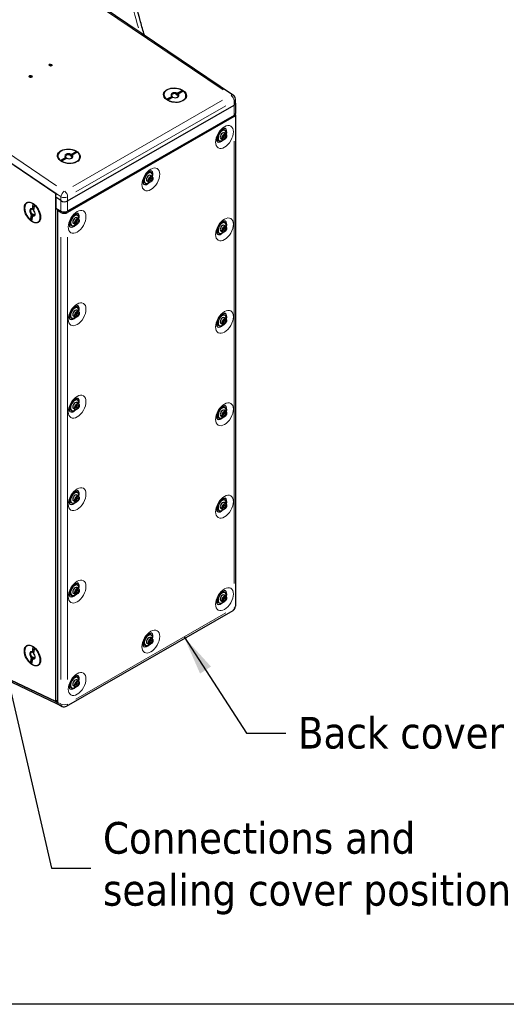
# Model space of a CAD drawing. Header units: millimetres. Extents: x -2236 to 4365, y 90 to 3088.
# Tile 8 of 39: x 705 to 1168, y 90 to 1025. Entities that reach past the tile are written whole.
import ezdxf

# ---------------------------------------------------------------- set-up
doc = ezdxf.new("R2010")
doc.units = ezdxf.units.MM
doc.header["$LTSCALE"] = 15
doc.layers.add('Border (ISO)', color=7, linetype='Continuous', lineweight=25)
doc.layers.add('Visibile (ISO)', color=7, linetype='Continuous', lineweight=25)
doc.layers.add('Simbolo (ISO)', color=5, linetype='Continuous', lineweight=25, true_color=0x0000ff)
doc.layers.add('Visibile sottile (ISO)', color=9, linetype='Continuous', lineweight=18, true_color=0x808080)
doc.styles.add('Testo nota (ISO)', font='tahoma.ttf')
doc.dimstyles.new('Default - Metodo 1b (ISO)$7', dxfattribs={"dimscale": 15, "dimtxt": 2, "dimasz": 2.5, "dimexe": 3.175, "dimexo": 0, "dimgap": 0.762, "dimtad": 1, "dimtoh": 1, "dimrnd": 1e-08, "dimtxsty": 'Testo nota (ISO)', "dimcen": 0.09, "dimdle": 10, "dimclrd": 256, "dimclre": 256, "dimclrt": 256, "dimazin": 2, "dimtfac": 1.75, "dimtmove": 0, "dimatfit": 3, "dimfxl": 0, "dimtolj": 1, "dimlwd": -1, "dimlwe": -1, "dimarcsym": 0})

# ---------------------------------------------------------------- blocks, each defined once
blk = doc.blocks.new('Bordi Bordo di default')
at = {"layer": 'Border (ISO)', "flags": 128}
blk.add_lwpolyline([(6, 6), (6, 204), (291, 204), (291, 6), (6, 6)], dxfattribs=at)

msp = doc.modelspace()

# ---------------------------------------------------------------- linework, layer by layer
at = {"layer": 'Visibile (ISO)'}
for p, q in [((758.715, 1054.922), (908.335, 953.627)), ((733.655, 981.749), (733.647, 981.616)), ((735.749, 981.494), (735.745, 981.452)), ((714.828, 970.907), (714.821, 970.775)), ((716.922, 970.653), (716.918, 970.61)), ((595.458, 958.026), (740.097, 860.103)), ((595.458, 958.026), (739.819, 860.291)), ((858.622, 956.377), (854.437, 953.967)), ((854.437, 953.967), (854.492, 954.661)), ((854.971, 955.389), (859.778, 958.158)), ((860.835, 957.442), (856.028, 954.674)), ((844.967, 949.629), (849.775, 952.397)), ((850.124, 951.483), (845.939, 949.073)), ((850.831, 951.682), (846.024, 948.913)), ((848.36, 947.579), (846.189, 948.817)), ((850.179, 952.177), (850.124, 951.483)), ((855.549, 953.945), (855.494, 953.251)), ((856.449, 946.939), (858.787, 947.82)), ((910.313, 945.98), (910.313, 949.9)), ((910.313, 945.98), (910.313, 936.23)), ((750.956, 853.045), (908.994, 944.053)), ((750.956, 853.045), (908.994, 944.053)), ((908.994, 934.398), (750.956, 843.39)), ((908.994, 933.172), (750.956, 842.164)), ((910.313, 935.004), (910.313, 468.098)), ((899.604, 920.584), (900.532, 920.05)), ((901.278, 916.808), (899.687, 917.724)), ((893.99, 910.835), (894.918, 910.301)), ((898.097, 911.283), (896.506, 912.199)), ((898.753, 913.487), (899.566, 915.014)), ((899.139, 912.366), (898.753, 913.487)), ((900.339, 912.771), (899.139, 912.366)), ((899.278, 913.382), (900.339, 912.771)), ((899.566, 915.014), (900.766, 915.42)), ((899.96, 911.598), (899.696, 911.444)), ((900.091, 914.909), (901.152, 914.298)), ((901.152, 914.298), (900.339, 912.771)), ((900.766, 915.42), (901.152, 914.298)), ((901.941, 915.038), (901.941, 915.343)), ((757.859, 898.351), (753.674, 895.941)), ((754.208, 897.364), (759.016, 900.132)), ((760.072, 899.417), (755.265, 896.649)), ((744.204, 891.603), (749.012, 894.372)), ((749.361, 893.457), (745.176, 891.047)), ((750.069, 893.656), (745.261, 890.888)), ((747.597, 889.553), (745.427, 890.792)), ((749.416, 894.151), (749.361, 893.457)), ((753.674, 895.941), (753.729, 896.635)), ((754.786, 895.92), (754.731, 895.226)), ((755.687, 888.913), (758.025, 889.795)), ((829.6, 880.272), (830.528, 879.737)), ((823.986, 870.523), (824.914, 869.988)), ((828.093, 870.971), (826.502, 871.887)), ((828.749, 873.175), (829.563, 874.702)), ((829.135, 872.053), (828.749, 873.175)), ((830.335, 872.459), (829.135, 872.053)), ((829.274, 873.07), (830.335, 872.459)), ((829.563, 874.702), (830.762, 875.107)), ((831.274, 876.495), (829.683, 877.411)), ((829.956, 871.285), (829.692, 871.132)), ((830.088, 874.597), (831.148, 873.986)), ((831.148, 873.986), (830.335, 872.459)), ((830.762, 875.107), (831.148, 873.986)), ((831.938, 874.725), (831.938, 875.031)), ((739.819, 377.523), (739.819, 860.291)), ((739.819, 856.598), (740.097, 860.103)), ((744.592, 853.367), (739.819, 856.598)), ((744.592, 853.367), (739.819, 856.598)), ((739.819, 856.598), (739.819, 846.138)), ((717.474, 845.239), (718.309, 850.233)), ((719.576, 849.54), (717.574, 850.701)), ((718.458, 845.392), (717.828, 845.029)), ((719.185, 849.739), (718.458, 845.392)), ((719.354, 849.418), (718.519, 844.425)), ((739.819, 846.138), (744.592, 843.39)), ((741.41, 843.996), (742.475, 844.609)), ((744.592, 842.164), (741.41, 843.996)), ((741.41, 843.996), (741.41, 376.768)), ((715.737, 834.849), (716.572, 839.843)), ((717.616, 839.028), (716.782, 834.035)), ((717.709, 840.912), (716.982, 836.565)), ((717.079, 840.549), (717.709, 840.912)), ((718.754, 840.097), (718.124, 839.734)), ((724.97, 840.173), (724.97, 837.858)), ((758.746, 832.862), (759.559, 834.389)), ((759.132, 831.741), (758.746, 832.862)), ((759.271, 832.757), (760.331, 832.147)), ((759.559, 834.389), (760.759, 834.795)), ((759.597, 839.96), (760.525, 839.425)), ((761.271, 836.183), (759.68, 837.099)), ((760.084, 834.284), (761.145, 833.674)), ((761.145, 833.674), (760.331, 832.147)), ((760.759, 834.795), (761.145, 833.674)), ((761.934, 834.413), (761.934, 834.719)), ((899.604, 832.78), (900.532, 832.245)), ((753.983, 830.21), (754.911, 829.676)), ((758.089, 830.658), (756.498, 831.575)), ((760.331, 832.147), (759.132, 831.741)), ((759.953, 830.973), (759.689, 830.82)), ((898.097, 823.479), (896.506, 824.395)), ((898.753, 825.682), (899.566, 827.209)), ((899.139, 824.561), (898.753, 825.682)), ((900.339, 824.967), (899.139, 824.561)), ((899.278, 825.578), (900.339, 824.967)), ((899.566, 827.209), (900.766, 827.615)), ((901.278, 829.003), (899.687, 829.919)), ((899.96, 823.793), (899.696, 823.64)), ((900.091, 827.105), (901.152, 826.494)), ((901.152, 826.494), (900.339, 824.967)), ((900.766, 827.615), (901.152, 826.494)), ((901.941, 827.233), (901.941, 827.539)), ((893.99, 823.031), (894.918, 822.496)), ((759.597, 752.155), (760.525, 751.621)), ((761.271, 748.378), (759.68, 749.294)), ((753.983, 742.406), (754.911, 741.871)), ((758.089, 742.854), (756.498, 743.77)), ((758.746, 745.058), (759.559, 746.585)), ((759.132, 743.936), (758.746, 745.058)), ((760.331, 744.342), (759.132, 743.936)), ((759.271, 744.953), (760.331, 744.342)), ((759.559, 746.585), (760.759, 746.99)), ((759.953, 743.168), (759.689, 743.015)), ((760.084, 746.48), (761.145, 745.869)), ((761.145, 745.869), (760.331, 744.342)), ((760.759, 746.99), (761.145, 745.869)), ((761.934, 746.609), (761.934, 746.914)), ((898.753, 737.878), (899.566, 739.405)), ((899.566, 739.405), (900.766, 739.811)), ((899.604, 744.975), (900.532, 744.441)), ((901.278, 741.198), (899.687, 742.115)), ((900.091, 739.3), (901.152, 738.689)), ((900.766, 739.811), (901.152, 738.689)), ((901.941, 739.429), (901.941, 739.734)), ((893.99, 735.226), (894.918, 734.692)), ((898.097, 735.674), (896.506, 736.59)), ((899.139, 736.756), (898.753, 737.878)), ((900.339, 737.162), (899.139, 736.756)), ((899.278, 737.773), (900.339, 737.162)), ((899.96, 735.989), (899.696, 735.835)), ((901.152, 738.689), (900.339, 737.162)), ((759.597, 664.35), (760.525, 663.816)), ((758.089, 655.049), (756.498, 655.965)), ((758.746, 657.253), (759.559, 658.78)), ((759.132, 656.132), (758.746, 657.253)), ((760.331, 656.537), (759.132, 656.132)), ((759.271, 657.148), (760.331, 656.537)), ((759.559, 658.78), (760.759, 659.186)), ((761.271, 660.574), (759.68, 661.49)), ((759.953, 655.364), (759.689, 655.211)), ((760.084, 658.675), (761.145, 658.064)), ((761.145, 658.064), (760.331, 656.537)), ((760.759, 659.186), (761.145, 658.064)), ((761.934, 658.804), (761.934, 659.109)), ((899.604, 657.171), (900.532, 656.636)), ((753.983, 654.601), (754.911, 654.067)), ((893.99, 647.422), (894.918, 646.887)), ((898.097, 647.869), (896.506, 648.786)), ((898.753, 650.073), (899.566, 651.6)), ((899.139, 648.952), (898.753, 650.073)), ((900.339, 649.358), (899.139, 648.952)), ((899.278, 649.968), (900.339, 649.358)), ((899.566, 651.6), (900.766, 652.006)), ((901.278, 653.394), (899.687, 654.31)), ((899.96, 648.184), (899.696, 648.031)), ((900.091, 651.495), (901.152, 650.885)), ((901.152, 650.885), (900.339, 649.358)), ((900.766, 652.006), (901.152, 650.885)), ((901.941, 651.624), (901.941, 651.93)), ((758.746, 569.448), (759.559, 570.976)), ((759.559, 570.976), (760.759, 571.381)), ((759.597, 576.546), (760.525, 576.011)), ((761.271, 572.769), (759.68, 573.685)), ((760.084, 570.871), (761.145, 570.26)), ((760.759, 571.381), (761.145, 570.26)), ((761.934, 570.999), (761.934, 571.305)), ((753.983, 566.797), (754.911, 566.262)), ((758.089, 567.245), (756.498, 568.161)), ((759.132, 568.327), (758.746, 569.448)), ((760.331, 568.733), (759.132, 568.327)), ((759.271, 569.344), (760.331, 568.733)), ((759.953, 567.559), (759.689, 567.406)), ((761.145, 570.26), (760.331, 568.733)), ((898.753, 562.269), (899.566, 563.796)), ((899.139, 561.147), (898.753, 562.269)), ((900.339, 561.553), (899.139, 561.147)), ((899.278, 562.164), (900.339, 561.553)), ((899.566, 563.796), (900.766, 564.201)), ((899.604, 569.366), (900.532, 568.832)), ((901.278, 565.589), (899.687, 566.506)), ((900.091, 563.691), (901.152, 563.08)), ((901.152, 563.08), (900.339, 561.553)), ((900.766, 564.201), (901.152, 563.08)), ((901.941, 563.82), (901.941, 564.125)), ((893.99, 559.617), (894.918, 559.083)), ((898.097, 560.065), (896.506, 560.981)), ((899.96, 560.379), (899.696, 560.226)), ((759.597, 488.741), (760.525, 488.207)), ((753.983, 478.992), (754.911, 478.458)), ((758.089, 479.44), (756.498, 480.356)), ((758.746, 481.644), (759.559, 483.171)), ((759.132, 480.523), (758.746, 481.644)), ((760.331, 480.928), (759.132, 480.523)), ((759.271, 481.539), (760.331, 480.928)), ((759.559, 483.171), (760.759, 483.577)), ((761.271, 484.965), (759.68, 485.881)), ((759.953, 479.755), (759.689, 479.601)), ((760.084, 483.066), (761.145, 482.455)), ((761.145, 482.455), (760.331, 480.928)), ((760.759, 483.577), (761.145, 482.455)), ((761.934, 483.195), (761.934, 483.5)), ((899.604, 481.561), (900.532, 481.027)), ((901.278, 477.785), (899.687, 478.701)), ((893.99, 471.812), (894.918, 471.278)), ((898.097, 472.26), (896.506, 473.176)), ((898.753, 474.464), (899.566, 475.991)), ((899.139, 473.343), (898.753, 474.464)), ((900.339, 473.748), (899.139, 473.343)), ((899.278, 474.359), (900.339, 473.748)), ((899.566, 475.991), (900.766, 476.397)), ((899.96, 472.575), (899.696, 472.422)), ((900.091, 475.886), (901.152, 475.276)), ((901.152, 475.276), (900.339, 473.748)), ((900.766, 476.397), (901.152, 475.276)), ((901.941, 476.015), (901.941, 476.32)), ((750.02, 373.19), (908.058, 464.198)), ((739.819, 377.523), (595.458, 446.052)), ((595.458, 446.052), (739.819, 377.523)), ((740.866, 375.388), (596.11, 444.105)), ((829.6, 441.249), (830.528, 440.715)), ((823.986, 431.5), (824.914, 430.966)), ((828.093, 431.948), (826.502, 432.864)), ((828.749, 434.152), (829.563, 435.679)), ((829.135, 433.03), (828.749, 434.152)), ((830.335, 433.436), (829.135, 433.03)), ((829.274, 434.047), (830.335, 433.436)), ((829.563, 435.679), (830.762, 436.084)), ((831.274, 437.472), (829.683, 438.389)), ((829.956, 432.263), (829.692, 432.109)), ((830.088, 435.574), (831.148, 434.963)), ((831.148, 434.963), (830.335, 433.436)), ((830.762, 436.084), (831.148, 434.963)), ((831.938, 435.703), (831.938, 436.008)), ((717.474, 424.439), (718.309, 429.433)), ((719.576, 428.74), (717.574, 429.901)), ((718.458, 424.592), (717.828, 424.229)), ((719.185, 428.939), (718.458, 424.592)), ((719.354, 428.618), (718.519, 423.625)), ((715.737, 414.049), (716.572, 419.043)), ((717.616, 418.228), (716.782, 413.235)), ((717.709, 420.112), (716.982, 415.765)), ((717.079, 419.749), (717.709, 420.112)), ((718.754, 419.297), (718.124, 418.934)), ((724.97, 419.373), (724.97, 417.058)), ((758.746, 393.839), (759.559, 395.366)), ((759.132, 392.718), (758.746, 393.839)), ((760.331, 393.124), (759.132, 392.718)), ((759.271, 393.735), (760.331, 393.124)), ((759.559, 395.366), (760.759, 395.772)), ((759.597, 400.937), (760.525, 400.402)), ((761.271, 397.16), (759.68, 398.076)), ((760.084, 395.262), (761.145, 394.651)), ((761.145, 394.651), (760.331, 393.124)), ((760.759, 395.772), (761.145, 394.651)), ((761.934, 395.39), (761.934, 395.696)), ((753.983, 391.188), (754.911, 390.653)), ((758.089, 391.636), (756.498, 392.552)), ((759.953, 391.95), (759.689, 391.797)), ((741.41, 378.439), (739.819, 377.523)), ((739.819, 377.523), (741.41, 378.439)), ((742.457, 374.633), (745.844, 373.024))]:
    msp.add_line(p, q, dxfattribs=at)
for centre, start, end in [((905.813, 949.9), 0, 55.901415), ((905.813, 468.098), 299.935992, 0), ((747.774, 377.09), 244.60591, 299.935992)]:
    msp.add_arc(centre, 4.5, start, end, dxfattribs=at)
for centre, major_axis, ratio in [((734.748, 982.199), (-1.495, 0.118), 0.6240545), ((715.921, 971.358), (-1.495, 0.118), 0.6240545), ((852.901, 953.536), (-10.841, 0.858), 0.6240545), ((899.952, 913.893), (-1.404, -2.437), 0.5780931), ((752.138, 895.51), (-10.841, 0.858), 0.6240545), ((829.949, 873.58), (-1.404, -2.437), 0.5780931), ((717.545, 842.134), (-5.427, 9.424), 0.5780931), ((759.945, 833.268), (-1.404, -2.437), 0.5780931), ((899.952, 826.088), (-1.404, -2.437), 0.5780931), ((759.945, 745.463), (-1.404, -2.437), 0.5780931), ((899.952, 738.284), (-1.404, -2.437), 0.5780931), ((759.945, 657.659), (-1.404, -2.437), 0.5780931), ((899.952, 650.479), (-1.404, -2.437), 0.5780931), ((759.945, 569.854), (-1.404, -2.437), 0.5780931), ((899.952, 562.674), (-1.404, -2.437), 0.5780931), ((759.945, 482.05), (-1.404, -2.437), 0.5780931), ((899.952, 474.87), (-1.404, -2.437), 0.5780931), ((717.545, 421.334), (-5.427, 9.424), 0.5780931), ((829.949, 434.557), (-1.404, -2.437), 0.5780931), ((759.945, 394.245), (-1.404, -2.437), 0.5780931)]:
    msp.add_ellipse(centre, major_axis=major_axis, ratio=ratio, dxfattribs=at)
for centre, major_axis, ratio, start_param, end_param in [((733.678, 982.115), (-0.208, 0.016), 0.6240545, 4.466421, 6.9730739), ((732.925, 981.8), (0.729, -0.058), 0.6240545, 6.0379068, 6.9730739), ((733.951, 982.665), (0.729, -0.058), 0.6240545, 4.466421, 5.9258763), ((734.813, 982.39), (-0.208, 0.016), 0.6240545, 3.4192235, 5.9258763), ((735.727, 982.479), (-0.729, 0.058), 0.6240545, 0.2776308, 1.7370861), ((736.477, 981.43), (-0.729, 0.058), 0.6240545, 5.5136205, 6.3588198), ((735.836, 981.89), (0.208, -0.016), 0.6240545, 5.5136186, 8.0202714), ((714.851, 971.274), (-0.208, 0.016), 0.6240545, 4.466421, 6.9730739), ((714.099, 970.959), (0.729, -0.058), 0.6240545, 6.0379068, 6.9730739), ((715.124, 971.823), (0.729, -0.058), 0.6240545, 4.466421, 5.9258763), ((715.986, 971.549), (-0.208, 0.016), 0.6240545, 3.4192235, 5.9258763), ((716.9, 971.638), (-0.729, 0.058), 0.6240545, 0.2776308, 1.7370861), ((717.651, 970.589), (-0.729, 0.058), 0.6240545, 5.5136205, 6.3588198), ((717.01, 971.049), (0.208, -0.016), 0.6240545, 5.5136186, 8.0202714), ((852.901, 953.536), (-10.467, 0.828), 0.6240545, 4.0459076, 7.0445214), ((852.901, 953.536), (10.467, -0.828), 0.6240545, 4.0459076, 7.0445214), ((852.901, 953.536), (-3.738, 0.296), 0.6240545, 4.1757761, 6.9146529), ((852.864, 953.061), (-3.131, 0.248), 0.6240545, 4.2155249, 6.8749041), ((852.901, 953.536), (3.738, -0.296), 0.6240545, 4.1757761, 6.9146529), ((852.809, 952.367), (8.972, -0.71), 0.6240545, 0.8899233, 0.9162556), ((852.809, 952.367), (-8.972, 0.71), 0.6240545, 0.7493955, 0.7757278), ((852.578, 949.446), (5.607, -0.444), 0.6240545, 3.6994433, 3.7689993), ((852.809, 952.367), (3.131, -0.248), 0.6240545, 3.7333115, 3.8101657), ((852.809, 952.367), (-3.131, 0.248), 0.6240545, 3.7333115, 4.2155249), ((852.864, 953.061), (3.131, -0.248), 0.6240545, 5.4279928, 6.8749041), ((852.578, 949.446), (5.607, -0.444), 0.6240545, 5.6557787, 5.7253347), ((905.813, 946.207), (4.494, -0.373), 0.623819, 5.5495298, 6.334928), ((905.813, 946.207), (-4.494, 0.373), 0.623819, 2.4079372, 3.1933354), ((905.813, 936.23), (4.5, 0), 0.5758617, 5.4977871, 6.2831853), ((905.813, 935.004), (4.5, 0), 0.5758617, 5.4977871, 6.5220663), ((897.725, 915.175), (-2.807, -4.875), 0.5780931, 2.1522944, 7.2724835), ((898.096, 914.962), (-1.591, -2.762), 0.5780931, 3.1415927, 6.2831853), ((899.687, 914.045), (-1.591, -2.762), 0.5780931, 2.3542608, 7.0705172), ((896.797, 915.71), (2.807, 4.875), 0.5780931, 0, 0.5005315), ((896.797, 915.71), (3.705, 6.434), 0.5780931, 5.1316182, 6.2636702), ((896.797, 915.71), (-2.807, -4.875), 0.5780931, 5.7826538, 6.2831853), ((896.797, 915.71), (-3.705, -6.434), 0.5780931, 0.0195151, 1.1515671), ((752.138, 895.51), (-10.467, 0.828), 0.6240545, 4.0459076, 7.0445214), ((752.138, 895.51), (10.467, -0.828), 0.6240545, 4.0459076, 7.0445214), ((752.138, 895.51), (-3.738, 0.296), 0.6240545, 4.1757761, 6.9146529), ((752.046, 894.342), (8.972, -0.71), 0.6240545, 0.8899233, 0.9162556), ((752.046, 894.342), (-8.972, 0.71), 0.6240545, 0.7493955, 0.7757278), ((751.815, 891.421), (5.607, -0.444), 0.6240545, 3.6994433, 3.7689993), ((752.101, 895.036), (-3.131, 0.248), 0.6240545, 4.2155249, 6.8749041), ((752.046, 894.342), (3.131, -0.248), 0.6240545, 3.7333115, 3.8101657), ((752.138, 895.51), (3.738, -0.296), 0.6240545, 4.1757761, 6.9146529), ((752.046, 894.342), (-3.131, 0.248), 0.6240545, 3.7333115, 4.2155249), ((752.101, 895.036), (3.131, -0.248), 0.6240545, 5.4279928, 6.8749041), ((751.815, 891.421), (5.607, -0.444), 0.6240545, 5.6557787, 5.7253347), ((827.721, 874.863), (-2.807, -4.875), 0.5780931, 2.1522944, 7.2724835), ((826.793, 875.397), (2.807, 4.875), 0.5780931, 0, 0.5005315), ((826.793, 875.397), (3.705, 6.434), 0.5780931, 5.1316182, 6.2636702), ((826.793, 875.397), (-2.807, -4.875), 0.5780931, 5.7826538, 6.2831853), ((826.793, 875.397), (-3.705, -6.434), 0.5780931, 0.0195151, 1.1515671), ((828.093, 874.649), (-1.591, -2.762), 0.5780931, 3.1415927, 6.2831853), ((829.684, 873.733), (-1.591, -2.762), 0.5780931, 2.3542608, 7.0705172), ((717.545, 842.134), (-5.24, 9.099), 0.5780931, 5.3966774, 8.3952911), ((747.774, 855.199), (4.494, -0.373), 0.623819, 3.9787335, 5.5495298), ((747.774, 855.199), (-4.494, 0.373), 0.623819, 0.8371409, 2.4079372), ((717.545, 842.134), (-1.871, 3.25), 0.5780931, 5.5265458, 8.2654227), ((717.976, 842.382), (-1.567, 2.722), 0.5780931, 5.5662946, 8.2256739), ((717.545, 842.134), (5.24, -9.099), 0.5780931, 5.3966774, 8.3952911), ((717.545, 842.134), (1.871, -3.25), 0.5780931, 5.5265458, 8.2654227), ((718.606, 842.745), (-1.567, 2.722), 0.5780931, 5.4746598, 5.5662946), ((718.606, 842.745), (4.491, -7.799), 0.5780931, 2.1058992, 2.2670254), ((747.774, 845.222), (4.5, 0), 0.5758617, 3.9269908, 5.4977871), ((747.774, 843.996), (-4.5, 0), 0.5758617, 0.7853982, 2.3561945), ((718.606, 842.745), (-4.491, 7.799), 0.5780931, 2.1001652, 2.1316002), ((718.606, 842.745), (1.567, -2.722), 0.5780931, 5.0840812, 5.5662946), ((717.976, 842.382), (1.567, -2.722), 0.5780931, 5.5662946, 6.9781002), ((757.718, 834.551), (-2.807, -4.875), 0.5780931, 2.1522944, 7.2724835), ((758.089, 834.337), (-1.591, -2.762), 0.5780931, 3.1415927, 6.2831853), ((759.68, 833.421), (-1.591, -2.762), 0.5780931, 2.3542608, 7.0705172), ((756.79, 835.085), (2.807, 4.875), 0.5780931, 0, 0.5005315), ((756.79, 835.085), (3.705, 6.434), 0.5780931, 5.1316182, 6.2636702), ((897.725, 827.371), (-2.807, -4.875), 0.5780931, 2.1522944, 7.2724835), ((896.797, 827.905), (2.807, 4.875), 0.5780931, 0, 0.5005315), ((896.797, 827.905), (3.705, 6.434), 0.5780931, 5.1316182, 6.2636702), ((756.79, 835.085), (-2.807, -4.875), 0.5780931, 5.7826538, 6.2831853), ((756.79, 835.085), (-3.705, -6.434), 0.5780931, 0.0195151, 1.1515671), ((896.797, 827.905), (-2.807, -4.875), 0.5780931, 5.7826538, 6.2831853), ((896.797, 827.905), (-3.705, -6.434), 0.5780931, 0.0195151, 1.1515671), ((898.096, 827.157), (-1.591, -2.762), 0.5780931, 3.1415927, 6.2831853), ((899.687, 826.241), (-1.591, -2.762), 0.5780931, 2.3542608, 7.0705172), ((757.718, 746.746), (-2.807, -4.875), 0.5780931, 2.1522944, 7.2724835), ((758.089, 746.532), (-1.591, -2.762), 0.5780931, 3.1415927, 6.2831853), ((759.68, 745.616), (-1.591, -2.762), 0.5780931, 2.3542608, 7.0705172), ((756.79, 747.28), (2.807, 4.875), 0.5780931, 0, 0.5005315), ((756.79, 747.28), (3.705, 6.434), 0.5780931, 5.1316182, 6.2636702), ((756.79, 747.28), (-2.807, -4.875), 0.5780931, 5.7826538, 6.2831853), ((756.79, 747.28), (-3.705, -6.434), 0.5780931, 0.0195151, 1.1515671), ((897.725, 739.566), (-2.807, -4.875), 0.5780931, 2.1522944, 7.2724835), ((898.096, 739.352), (-1.591, -2.762), 0.5780931, 3.1415927, 6.2831853), ((899.687, 738.436), (-1.591, -2.762), 0.5780931, 2.3542608, 7.0705172), ((896.797, 740.101), (2.807, 4.875), 0.5780931, 0, 0.5005315), ((896.797, 740.101), (3.705, 6.434), 0.5780931, 5.1316182, 6.2636702), ((896.797, 740.101), (-2.807, -4.875), 0.5780931, 5.7826538, 6.2831853), ((896.797, 740.101), (-3.705, -6.434), 0.5780931, 0.0195151, 1.1515671), ((757.718, 658.941), (-2.807, -4.875), 0.5780931, 2.1522944, 7.2724835), ((756.79, 659.476), (2.807, 4.875), 0.5780931, 0, 0.5005315), ((756.79, 659.476), (3.705, 6.434), 0.5780931, 5.1316182, 6.2636702), ((756.79, 659.476), (-2.807, -4.875), 0.5780931, 5.7826538, 6.2831853), ((756.79, 659.476), (-3.705, -6.434), 0.5780931, 0.0195151, 1.1515671), ((758.089, 658.728), (-1.591, -2.762), 0.5780931, 3.1415927, 6.2831853), ((759.68, 657.811), (-1.591, -2.762), 0.5780931, 2.3542608, 7.0705172), ((897.725, 651.762), (-2.807, -4.875), 0.5780931, 2.1522944, 7.2724835), ((898.096, 651.548), (-1.591, -2.762), 0.5780931, 3.1415927, 6.2831853), ((896.797, 652.296), (2.807, 4.875), 0.5780931, 0, 0.5005315), ((896.797, 652.296), (3.705, 6.434), 0.5780931, 5.1316182, 6.2636702), ((896.797, 652.296), (-2.807, -4.875), 0.5780931, 5.7826538, 6.2831853), ((896.797, 652.296), (-3.705, -6.434), 0.5780931, 0.0195151, 1.1515671), ((899.687, 650.632), (-1.591, -2.762), 0.5780931, 2.3542608, 7.0705172), ((757.718, 571.137), (-2.807, -4.875), 0.5780931, 2.1522944, 7.2724835), ((758.089, 570.923), (-1.591, -2.762), 0.5780931, 3.1415927, 6.2831853), ((759.68, 570.007), (-1.591, -2.762), 0.5780931, 2.3542608, 7.0705172), ((756.79, 571.671), (2.807, 4.875), 0.5780931, 0, 0.5005315), ((756.79, 571.671), (3.705, 6.434), 0.5780931, 5.1316182, 6.2636702), ((896.797, 564.491), (3.705, 6.434), 0.5780931, 5.1316182, 6.2636702), ((756.79, 571.671), (-2.807, -4.875), 0.5780931, 5.7826538, 6.2831853), ((756.79, 571.671), (-3.705, -6.434), 0.5780931, 0.0195151, 1.1515671), ((897.725, 563.957), (-2.807, -4.875), 0.5780931, 2.1522944, 7.2724835), ((898.096, 563.743), (-1.591, -2.762), 0.5780931, 3.1415927, 6.2831853), ((899.687, 562.827), (-1.591, -2.762), 0.5780931, 2.3542608, 7.0705172), ((896.797, 564.491), (2.807, 4.875), 0.5780931, 0, 0.5005315), ((896.797, 564.491), (-2.807, -4.875), 0.5780931, 5.7826538, 6.2831853), ((896.797, 564.491), (-3.705, -6.434), 0.5780931, 0.0195151, 1.1515671), ((757.718, 483.332), (-2.807, -4.875), 0.5780931, 2.1522944, 7.2724835), ((758.089, 483.119), (-1.591, -2.762), 0.5780931, 3.1415927, 6.2831853), ((756.79, 483.867), (2.807, 4.875), 0.5780931, 0, 0.5005315), ((756.79, 483.867), (3.705, 6.434), 0.5780931, 5.1316182, 6.2636702), ((756.79, 483.867), (-2.807, -4.875), 0.5780931, 5.7826538, 6.2831853), ((756.79, 483.867), (-3.705, -6.434), 0.5780931, 0.0195151, 1.1515671), ((759.68, 482.202), (-1.591, -2.762), 0.5780931, 2.3542608, 7.0705172), ((897.725, 476.152), (-2.807, -4.875), 0.5780931, 2.1522944, 7.2724835), ((898.096, 475.939), (-1.591, -2.762), 0.5780931, 3.1415927, 6.2831853), ((899.687, 475.023), (-1.591, -2.762), 0.5780931, 2.3542608, 7.0705172), ((896.797, 476.687), (2.807, 4.875), 0.5780931, 0, 0.5005315), ((896.797, 476.687), (3.705, 6.434), 0.5780931, 5.1316182, 6.2636702), ((896.797, 476.687), (-2.807, -4.875), 0.5780931, 5.7826538, 6.2831853), ((896.797, 476.687), (-3.705, -6.434), 0.5780931, 0.0195151, 1.1515671), ((827.721, 435.84), (-2.807, -4.875), 0.5780931, 2.1522944, 7.2724835), ((826.793, 436.375), (2.807, 4.875), 0.5780931, 0, 0.5005315), ((826.793, 436.375), (3.705, 6.434), 0.5780931, 5.1316182, 6.2636702), ((717.545, 421.334), (-5.24, 9.099), 0.5780931, 5.3966774, 8.3952911), ((826.793, 436.375), (-2.807, -4.875), 0.5780931, 5.7826538, 6.2831853), ((826.793, 436.375), (-3.705, -6.434), 0.5780931, 0.0195151, 1.1515671), ((828.093, 435.626), (-1.591, -2.762), 0.5780931, 3.1415927, 6.2831853), ((829.684, 434.71), (-1.591, -2.762), 0.5780931, 2.3542608, 7.0705172), ((717.545, 421.334), (-1.871, 3.25), 0.5780931, 5.5265458, 8.2654227), ((717.976, 421.582), (-1.567, 2.722), 0.5780931, 5.5662946, 8.2256739), ((717.545, 421.334), (5.24, -9.099), 0.5780931, 5.3966774, 8.3952911), ((717.545, 421.334), (1.871, -3.25), 0.5780931, 5.5265458, 8.2654227), ((718.606, 421.945), (-1.567, 2.722), 0.5780931, 5.4746598, 5.5662946), ((718.606, 421.945), (4.491, -7.799), 0.5780931, 2.1058992, 2.2670254), ((718.606, 421.945), (-4.491, 7.799), 0.5780931, 2.1001652, 2.1316002), ((718.606, 421.945), (1.567, -2.722), 0.5780931, 5.0840812, 5.5662946), ((717.976, 421.582), (1.567, -2.722), 0.5780931, 5.5662946, 6.9781002), ((756.79, 396.062), (3.705, 6.434), 0.5780931, 5.1316182, 6.2636702), ((757.718, 395.528), (-2.807, -4.875), 0.5780931, 2.1522944, 7.2724835), ((758.089, 395.314), (-1.591, -2.762), 0.5780931, 3.1415927, 6.2831853), ((759.68, 394.398), (-1.591, -2.762), 0.5780931, 2.3542608, 7.0705172), ((756.79, 396.062), (2.807, 4.875), 0.5780931, 0, 0.5005315), ((756.79, 396.062), (-2.807, -4.875), 0.5780931, 5.7826538, 6.2831853), ((756.79, 396.062), (-3.705, -6.434), 0.5780931, 0.0195151, 1.1515671), ((743.001, 379.355), (-2.237, -3.915), 0.5780762, 5.4920337, 6.6711052), ((744.592, 378.6), (2.237, 3.915), 0.5780762, 2.350441, 3.1855602)]:
    msp.add_ellipse(centre, major_axis=major_axis, ratio=ratio, start_param=start_param, end_param=end_param, dxfattribs=at)
for points, knots in [([(823.953, 1010.755), (822.623, 1014.856), (821.381, 1018.966), (817.097, 1034.234), (814.609, 1045.439), (810.921, 1067.915), (809.722, 1079.184), (809.169, 1090.464)], [0.60085517, 0.60085517, 0.60085517, 0.60085517, 0.62521426, 0.62521426, 0.69119154, 0.69119154, 0.75716882, 0.75716882, 0.75716882, 0.75716882]), ([(734.568, 981.534), (734.547, 981.487), (734.522, 981.444), (734.469, 981.37), (734.438, 981.335), (734.402, 981.303)], [0.454655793, 0.454655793, 0.454655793, 0.454655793, 0.475144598, 0.475144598, 0.49423134, 0.49423134, 0.49423134, 0.49423134]), ([(734.924, 981.496), (734.919, 981.521), (734.909, 981.545), (734.882, 981.586), (734.862, 981.605), (734.815, 981.633), (734.788, 981.642), (734.735, 981.648), (734.706, 981.645), (734.654, 981.627), (734.63, 981.612), (734.594, 981.578), (734.578, 981.557), (734.568, 981.534)], [0.085145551, 0.085145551, 0.085145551, 0.085145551, 0.095628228, 0.095628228, 0.106325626, 0.106325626, 0.117023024, 0.117023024, 0.127720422, 0.127720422, 0.13841782, 0.13841782, 0.148900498, 0.148900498, 0.148900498, 0.148900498]), ([(735.014, 981.264), (734.994, 981.294), (734.978, 981.326), (734.947, 981.4), (734.933, 981.447), (734.924, 981.496)], [0.566090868, 0.566090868, 0.566090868, 0.566090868, 0.580928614, 0.580928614, 0.601417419, 0.601417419, 0.601417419, 0.601417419]), ([(715.741, 970.692), (715.721, 970.646), (715.696, 970.603), (715.642, 970.529), (715.611, 970.493), (715.576, 970.462)], [0.454655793, 0.454655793, 0.454655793, 0.454655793, 0.475144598, 0.475144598, 0.49423134, 0.49423134, 0.49423134, 0.49423134]), ([(716.097, 970.655), (716.092, 970.68), (716.083, 970.704), (716.055, 970.744), (716.035, 970.764), (715.988, 970.792), (715.961, 970.801), (715.908, 970.806), (715.88, 970.803), (715.827, 970.785), (715.803, 970.771), (715.767, 970.736), (715.752, 970.715), (715.741, 970.692)], [0.085145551, 0.085145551, 0.085145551, 0.085145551, 0.095628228, 0.095628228, 0.106325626, 0.106325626, 0.117023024, 0.117023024, 0.127720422, 0.127720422, 0.13841782, 0.13841782, 0.148900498, 0.148900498, 0.148900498, 0.148900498]), ([(716.187, 970.422), (716.168, 970.452), (716.152, 970.484), (716.121, 970.558), (716.106, 970.606), (716.097, 970.655)], [0.566090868, 0.566090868, 0.566090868, 0.566090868, 0.580928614, 0.580928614, 0.601417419, 0.601417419, 0.601417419, 0.601417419]), ([(893.187, 909.202), (893.187, 909.202), (893.177, 909.214), (893.112, 909.324), (893.01, 909.541), (892.886, 910.221), (892.853, 910.623), (892.886, 911.591), (892.956, 912.162), (893.23, 913.427), (893.442, 914.125), (894.011, 915.566), (894.372, 916.309), (895.21, 917.737), (895.688, 918.421), (896.687, 919.635), (897.208, 920.167), (898.201, 921.021), (898.674, 921.351), (899.484, 921.809), (899.828, 921.947), (900.336, 922.093), (900.501, 922.103), (900.601, 922.101), (900.614, 922.098), (900.614, 922.098)], [5.7031049, 5.7031049, 5.7031049, 5.7031049, 5.8100127, 5.8100127, 6.0938394, 6.0938394, 6.3236544, 6.3236544, 6.5625011, 6.5625011, 6.8161698, 6.8161698, 7.0807492, 7.0807492, 7.3489573, 7.3489573, 7.6125544, 7.6125544, 7.8638198, 7.8638198, 8.0994288, 8.0994288, 8.3307893, 8.3307893, 8.4301946, 8.4301946, 8.4301946, 8.4301946]), ([(823.184, 868.89), (823.184, 868.89), (823.174, 868.901), (823.108, 869.011), (823.007, 869.229), (822.882, 869.908), (822.849, 870.311), (822.882, 871.279), (822.952, 871.85), (823.227, 873.114), (823.439, 873.813), (824.007, 875.253), (824.369, 875.996), (825.207, 877.424), (825.684, 878.108), (826.683, 879.322), (827.204, 879.855), (828.197, 880.709), (828.67, 881.039), (829.481, 881.497), (829.824, 881.635), (830.333, 881.78), (830.497, 881.79), (830.597, 881.788), (830.61, 881.786), (830.61, 881.786)], [5.7031049, 5.7031049, 5.7031049, 5.7031049, 5.8100127, 5.8100127, 6.0938394, 6.0938394, 6.3236544, 6.3236544, 6.5625011, 6.5625011, 6.8161698, 6.8161698, 7.0807492, 7.0807492, 7.3489573, 7.3489573, 7.6125544, 7.6125544, 7.8638198, 7.8638198, 8.0994288, 8.0994288, 8.3307893, 8.3307893, 8.4301946, 8.4301946, 8.4301946, 8.4301946]), ([(753.18, 828.577), (753.18, 828.577), (753.17, 828.589), (753.105, 828.699), (753.003, 828.917), (752.879, 829.596), (752.845, 829.998), (752.879, 830.967), (752.949, 831.538), (753.223, 832.802), (753.435, 833.5), (754.003, 834.941), (754.365, 835.684), (755.203, 837.112), (755.681, 837.796), (756.68, 839.01), (757.201, 839.542), (758.193, 840.397), (758.666, 840.727), (759.477, 841.184), (759.821, 841.322), (760.329, 841.468), (760.494, 841.478), (760.594, 841.476), (760.607, 841.473), (760.607, 841.473)], [5.7031049, 5.7031049, 5.7031049, 5.7031049, 5.8100127, 5.8100127, 6.0938394, 6.0938394, 6.3236544, 6.3236544, 6.5625011, 6.5625011, 6.8161698, 6.8161698, 7.0807492, 7.0807492, 7.3489573, 7.3489573, 7.6125544, 7.6125544, 7.8638198, 7.8638198, 8.0994288, 8.0994288, 8.3307893, 8.3307893, 8.4301946, 8.4301946, 8.4301946, 8.4301946]), ([(893.187, 821.397), (893.187, 821.397), (893.177, 821.409), (893.112, 821.519), (893.01, 821.737), (892.886, 822.416), (892.853, 822.819), (892.886, 823.787), (892.956, 824.358), (893.23, 825.622), (893.442, 826.32), (894.011, 827.761), (894.372, 828.504), (895.21, 829.932), (895.688, 830.616), (896.687, 831.83), (897.208, 832.362), (898.201, 833.217), (898.674, 833.547), (899.484, 834.004), (899.828, 834.142), (900.336, 834.288), (900.501, 834.298), (900.601, 834.296), (900.614, 834.294), (900.614, 834.294)], [5.7031049, 5.7031049, 5.7031049, 5.7031049, 5.8100127, 5.8100127, 6.0938394, 6.0938394, 6.3236544, 6.3236544, 6.5625011, 6.5625011, 6.8161698, 6.8161698, 7.0807492, 7.0807492, 7.3489573, 7.3489573, 7.6125544, 7.6125544, 7.8638198, 7.8638198, 8.0994288, 8.0994288, 8.3307893, 8.3307893, 8.4301946, 8.4301946, 8.4301946, 8.4301946]), ([(753.18, 740.773), (753.18, 740.773), (753.17, 740.784), (753.105, 740.894), (753.003, 741.112), (752.879, 741.791), (752.845, 742.194), (752.879, 743.162), (752.949, 743.733), (753.223, 744.997), (753.435, 745.696), (754.003, 747.137), (754.365, 747.88), (755.203, 749.307), (755.681, 749.991), (756.68, 751.205), (757.201, 751.738), (758.193, 752.592), (758.666, 752.922), (759.477, 753.38), (759.821, 753.518), (760.329, 753.663), (760.494, 753.673), (760.594, 753.671), (760.607, 753.669), (760.607, 753.669)], [5.7031049, 5.7031049, 5.7031049, 5.7031049, 5.8100127, 5.8100127, 6.0938394, 6.0938394, 6.3236544, 6.3236544, 6.5625011, 6.5625011, 6.8161698, 6.8161698, 7.0807492, 7.0807492, 7.3489573, 7.3489573, 7.6125544, 7.6125544, 7.8638198, 7.8638198, 8.0994288, 8.0994288, 8.3307893, 8.3307893, 8.4301946, 8.4301946, 8.4301946, 8.4301946]), ([(893.187, 733.593), (893.187, 733.593), (893.177, 733.605), (893.112, 733.714), (893.01, 733.932), (892.886, 734.612), (892.853, 735.014), (892.886, 735.982), (892.956, 736.553), (893.23, 737.817), (893.442, 738.516), (894.011, 739.957), (894.372, 740.7), (895.21, 742.128), (895.688, 742.812), (896.687, 744.026), (897.208, 744.558), (898.201, 745.412), (898.674, 745.742), (899.484, 746.2), (899.828, 746.338), (900.336, 746.483), (900.501, 746.494), (900.601, 746.491), (900.614, 746.489), (900.614, 746.489)], [5.7031049, 5.7031049, 5.7031049, 5.7031049, 5.8100127, 5.8100127, 6.0938394, 6.0938394, 6.3236544, 6.3236544, 6.5625011, 6.5625011, 6.8161698, 6.8161698, 7.0807492, 7.0807492, 7.3489573, 7.3489573, 7.6125544, 7.6125544, 7.8638198, 7.8638198, 8.0994288, 8.0994288, 8.3307893, 8.3307893, 8.4301946, 8.4301946, 8.4301946, 8.4301946]), ([(753.18, 652.968), (753.18, 652.968), (753.17, 652.98), (753.105, 653.09), (753.003, 653.308), (752.879, 653.987), (752.845, 654.389), (752.879, 655.358), (752.949, 655.928), (753.223, 657.193), (753.435, 657.891), (754.003, 659.332), (754.365, 660.075), (755.203, 661.503), (755.681, 662.187), (756.68, 663.401), (757.201, 663.933), (758.193, 664.787), (758.666, 665.117), (759.477, 665.575), (759.821, 665.713), (760.329, 665.859), (760.494, 665.869), (760.594, 665.867), (760.607, 665.864), (760.607, 665.864)], [5.7031049, 5.7031049, 5.7031049, 5.7031049, 5.8100127, 5.8100127, 6.0938394, 6.0938394, 6.3236544, 6.3236544, 6.5625011, 6.5625011, 6.8161698, 6.8161698, 7.0807492, 7.0807492, 7.3489573, 7.3489573, 7.6125544, 7.6125544, 7.8638198, 7.8638198, 8.0994288, 8.0994288, 8.3307893, 8.3307893, 8.4301946, 8.4301946, 8.4301946, 8.4301946]), ([(893.187, 645.788), (893.187, 645.788), (893.177, 645.8), (893.112, 645.91), (893.01, 646.128), (892.886, 646.807), (892.853, 647.209), (892.886, 648.178), (892.956, 648.749), (893.23, 650.013), (893.442, 650.711), (894.011, 652.152), (894.372, 652.895), (895.21, 654.323), (895.688, 655.007), (896.687, 656.221), (897.208, 656.753), (898.201, 657.608), (898.674, 657.938), (899.484, 658.395), (899.828, 658.533), (900.336, 658.679), (900.501, 658.689), (900.601, 658.687), (900.614, 658.684), (900.614, 658.684)], [5.7031049, 5.7031049, 5.7031049, 5.7031049, 5.8100127, 5.8100127, 6.0938394, 6.0938394, 6.3236544, 6.3236544, 6.5625011, 6.5625011, 6.8161698, 6.8161698, 7.0807492, 7.0807492, 7.3489573, 7.3489573, 7.6125544, 7.6125544, 7.8638198, 7.8638198, 8.0994288, 8.0994288, 8.3307893, 8.3307893, 8.4301946, 8.4301946, 8.4301946, 8.4301946]), ([(753.18, 565.163), (753.18, 565.163), (753.17, 565.175), (753.105, 565.285), (753.003, 565.503), (752.879, 566.182), (752.845, 566.585), (752.879, 567.553), (752.949, 568.124), (753.223, 569.388), (753.435, 570.086), (754.003, 571.527), (754.365, 572.27), (755.203, 573.698), (755.681, 574.382), (756.68, 575.596), (757.201, 576.129), (758.193, 576.983), (758.666, 577.313), (759.477, 577.771), (759.821, 577.909), (760.329, 578.054), (760.494, 578.064), (760.594, 578.062), (760.607, 578.06), (760.607, 578.06)], [5.7031049, 5.7031049, 5.7031049, 5.7031049, 5.8100127, 5.8100127, 6.0938394, 6.0938394, 6.3236544, 6.3236544, 6.5625011, 6.5625011, 6.8161698, 6.8161698, 7.0807492, 7.0807492, 7.3489573, 7.3489573, 7.6125544, 7.6125544, 7.8638198, 7.8638198, 8.0994288, 8.0994288, 8.3307893, 8.3307893, 8.4301946, 8.4301946, 8.4301946, 8.4301946]), ([(893.187, 557.984), (893.187, 557.984), (893.177, 557.995), (893.112, 558.105), (893.01, 558.323), (892.886, 559.003), (892.853, 559.405), (892.886, 560.373), (892.956, 560.944), (893.23, 562.208), (893.442, 562.907), (894.011, 564.348), (894.372, 565.091), (895.21, 566.519), (895.688, 567.202), (896.687, 568.416), (897.208, 568.949), (898.201, 569.803), (898.674, 570.133), (899.484, 570.591), (899.828, 570.729), (900.336, 570.874), (900.501, 570.884), (900.601, 570.882), (900.614, 570.88), (900.614, 570.88)], [5.7031049, 5.7031049, 5.7031049, 5.7031049, 5.8100127, 5.8100127, 6.0938394, 6.0938394, 6.3236544, 6.3236544, 6.5625011, 6.5625011, 6.8161698, 6.8161698, 7.0807492, 7.0807492, 7.3489573, 7.3489573, 7.6125544, 7.6125544, 7.8638198, 7.8638198, 8.0994288, 8.0994288, 8.3307893, 8.3307893, 8.4301946, 8.4301946, 8.4301946, 8.4301946]), ([(753.18, 477.359), (753.18, 477.359), (753.17, 477.371), (753.105, 477.481), (753.003, 477.698), (752.879, 478.378), (752.845, 478.78), (752.879, 479.748), (752.949, 480.319), (753.223, 481.584), (753.435, 482.282), (754.003, 483.723), (754.365, 484.466), (755.203, 485.894), (755.681, 486.578), (756.68, 487.792), (757.201, 488.324), (758.193, 489.178), (758.666, 489.508), (759.477, 489.966), (759.821, 490.104), (760.329, 490.25), (760.494, 490.26), (760.594, 490.258), (760.607, 490.255), (760.607, 490.255)], [5.7031049, 5.7031049, 5.7031049, 5.7031049, 5.8100127, 5.8100127, 6.0938394, 6.0938394, 6.3236544, 6.3236544, 6.5625011, 6.5625011, 6.8161698, 6.8161698, 7.0807492, 7.0807492, 7.3489573, 7.3489573, 7.6125544, 7.6125544, 7.8638198, 7.8638198, 8.0994288, 8.0994288, 8.3307893, 8.3307893, 8.4301946, 8.4301946, 8.4301946, 8.4301946]), ([(893.187, 470.179), (893.187, 470.179), (893.177, 470.191), (893.112, 470.301), (893.01, 470.519), (892.886, 471.198), (892.853, 471.6), (892.886, 472.569), (892.956, 473.14), (893.23, 474.404), (893.442, 475.102), (894.011, 476.543), (894.372, 477.286), (895.21, 478.714), (895.688, 479.398), (896.687, 480.612), (897.208, 481.144), (898.201, 481.998), (898.674, 482.329), (899.484, 482.786), (899.828, 482.924), (900.336, 483.07), (900.501, 483.08), (900.601, 483.078), (900.614, 483.075), (900.614, 483.075)], [5.7031049, 5.7031049, 5.7031049, 5.7031049, 5.8100127, 5.8100127, 6.0938394, 6.0938394, 6.3236544, 6.3236544, 6.5625011, 6.5625011, 6.8161698, 6.8161698, 7.0807492, 7.0807492, 7.3489573, 7.3489573, 7.6125544, 7.6125544, 7.8638198, 7.8638198, 8.0994288, 8.0994288, 8.3307893, 8.3307893, 8.4301946, 8.4301946, 8.4301946, 8.4301946]), ([(823.184, 429.867), (823.184, 429.867), (823.174, 429.879), (823.108, 429.988), (823.007, 430.206), (822.882, 430.886), (822.849, 431.288), (822.882, 432.256), (822.952, 432.827), (823.227, 434.091), (823.439, 434.79), (824.007, 436.231), (824.369, 436.974), (825.207, 438.402), (825.684, 439.085), (826.683, 440.3), (827.204, 440.832), (828.197, 441.686), (828.67, 442.016), (829.481, 442.474), (829.824, 442.612), (830.333, 442.757), (830.497, 442.767), (830.597, 442.765), (830.61, 442.763), (830.61, 442.763)], [5.7031049, 5.7031049, 5.7031049, 5.7031049, 5.8100127, 5.8100127, 6.0938394, 6.0938394, 6.3236544, 6.3236544, 6.5625011, 6.5625011, 6.8161698, 6.8161698, 7.0807492, 7.0807492, 7.3489573, 7.3489573, 7.6125544, 7.6125544, 7.8638198, 7.8638198, 8.0994288, 8.0994288, 8.3307893, 8.3307893, 8.4301946, 8.4301946, 8.4301946, 8.4301946]), ([(753.18, 389.554), (753.18, 389.554), (753.17, 389.566), (753.105, 389.676), (753.003, 389.894), (752.879, 390.573), (752.845, 390.976), (752.879, 391.944), (752.949, 392.515), (753.223, 393.779), (753.435, 394.477), (754.003, 395.918), (754.365, 396.661), (755.203, 398.089), (755.681, 398.773), (756.68, 399.987), (757.201, 400.519), (758.193, 401.374), (758.666, 401.704), (759.477, 402.161), (759.821, 402.299), (760.329, 402.445), (760.494, 402.455), (760.594, 402.453), (760.607, 402.451), (760.607, 402.451)], [5.7031049, 5.7031049, 5.7031049, 5.7031049, 5.8100127, 5.8100127, 6.0938394, 6.0938394, 6.3236544, 6.3236544, 6.5625011, 6.5625011, 6.8161698, 6.8161698, 7.0807492, 7.0807492, 7.3489573, 7.3489573, 7.6125544, 7.6125544, 7.8638198, 7.8638198, 8.0994288, 8.0994288, 8.3307893, 8.3307893, 8.4301946, 8.4301946, 8.4301946, 8.4301946])]:
    msp.add_open_spline(points, degree=3, knots=knots, dxfattribs=at)
for points, weights in [([(854.492, 954.661), (854.71, 954.992), (854.971, 955.389)], [1, 1.00412650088, 1]), ([(856.028, 954.674), (855.767, 954.276), (855.549, 953.945)], [1, 1.00412650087, 1]), ([(859.778, 958.158), (859.156, 957.199), (858.622, 956.377)], [1, 1.00298965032, 1]), ([(845.939, 949.073), (845.49, 949.329), (844.967, 949.629)], [1, 1.00298965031, 1]), ([(849.775, 952.397), (849.994, 952.276), (850.179, 952.177)], [1, 1.00412650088, 1]), ([(898.817, 913.3), (899.017, 913.348), (899.278, 913.382)], [1.06553744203, 1.04712237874, 1]), ([(899.278, 913.382), (899.508, 914.247), (900.091, 914.909)], [1, 1.15470053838, 1]), ([(900.091, 914.909), (900.02, 915.037), (899.964, 915.149)], [1, 1.02649510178, 1.04391472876]), ([(759.016, 900.132), (758.393, 899.173), (757.859, 898.351)], [1, 1.00298965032, 1]), ([(745.176, 891.047), (744.727, 891.304), (744.204, 891.603)], [1, 1.00298965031, 1]), ([(749.012, 894.372), (749.232, 894.251), (749.416, 894.151)], [1, 1.00412650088, 1]), ([(753.729, 896.635), (753.948, 896.966), (754.208, 897.364)], [1, 1.00412650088, 1]), ([(755.265, 896.649), (755.004, 896.251), (754.786, 895.92)], [1, 1.00412650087, 1]), ([(828.813, 872.988), (829.014, 873.036), (829.274, 873.07)], [1.06553744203, 1.04712237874, 1]), ([(829.274, 873.07), (829.504, 873.935), (830.088, 874.597)], [1, 1.15470053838, 1]), ([(830.088, 874.597), (830.017, 874.724), (829.961, 874.836)], [1, 1.02649510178, 1.04391472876]), ([(717.828, 845.029), (717.668, 845.125), (717.474, 845.239)], [1, 1.00412650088, 1]), ([(718.309, 850.233), (718.781, 849.967), (719.185, 849.739)], [1, 1.00298965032, 1]), ([(720.219, 848.93), (719.82, 849.156), (719.354, 849.418)], [1.00007343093, 1.00295247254, 1]), ([(716.982, 836.565), (716.408, 835.773), (715.737, 834.849)], [1, 1.00298965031, 1]), ([(716.572, 839.843), (716.849, 840.227), (717.079, 840.549)], [1, 1.00412650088, 1]), ([(718.124, 839.734), (717.893, 839.413), (717.616, 839.028)], [1, 1.00412650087, 1]), ([(758.81, 832.676), (759.01, 832.723), (759.271, 832.757)], [1.06553744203, 1.04712237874, 1]), ([(759.271, 832.757), (759.501, 833.623), (760.084, 834.284)], [1, 1.15470053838, 1]), ([(760.084, 834.284), (760.013, 834.412), (759.957, 834.524)], [1, 1.02649510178, 1.04391472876]), ([(898.817, 825.496), (899.017, 825.544), (899.278, 825.578)], [1.06553744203, 1.04712237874, 1]), ([(899.278, 825.578), (899.508, 826.443), (900.091, 827.105)], [1, 1.15470053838, 1]), ([(900.091, 827.105), (900.02, 827.232), (899.964, 827.344)], [1, 1.02649510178, 1.04391472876]), ([(758.81, 744.871), (759.01, 744.919), (759.271, 744.953)], [1.06553744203, 1.04712237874, 1]), ([(759.271, 744.953), (759.501, 745.818), (760.084, 746.48)], [1, 1.15470053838, 1]), ([(760.084, 746.48), (760.013, 746.607), (759.957, 746.719)], [1, 1.02649510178, 1.04391472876]), ([(899.278, 737.773), (899.508, 738.638), (900.091, 739.3)], [1, 1.15470053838, 1]), ([(900.091, 739.3), (900.02, 739.428), (899.964, 739.54)], [1, 1.02649510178, 1.04391472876]), ([(898.817, 737.691), (899.017, 737.739), (899.278, 737.773)], [1.06553744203, 1.04712237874, 1]), ([(758.81, 657.066), (759.01, 657.114), (759.271, 657.148)], [1.06553744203, 1.04712237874, 1]), ([(759.271, 657.148), (759.501, 658.014), (760.084, 658.675)], [1, 1.15470053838, 1]), ([(760.084, 658.675), (760.013, 658.803), (759.957, 658.915)], [1, 1.02649510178, 1.04391472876]), ([(898.817, 649.887), (899.017, 649.934), (899.278, 649.968)], [1.06553744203, 1.04712237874, 1]), ([(899.278, 649.968), (899.508, 650.834), (900.091, 651.495)], [1, 1.15470053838, 1]), ([(900.091, 651.495), (900.02, 651.623), (899.964, 651.735)], [1, 1.02649510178, 1.04391472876]), ([(759.271, 569.344), (759.501, 570.209), (760.084, 570.871)], [1, 1.15470053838, 1]), ([(760.084, 570.871), (760.013, 570.998), (759.957, 571.11)], [1, 1.02649510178, 1.04391472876]), ([(758.81, 569.262), (759.01, 569.31), (759.271, 569.344)], [1.06553744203, 1.04712237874, 1]), ([(898.817, 562.082), (899.017, 562.13), (899.278, 562.164)], [1.06553744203, 1.04712237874, 1]), ([(899.278, 562.164), (899.508, 563.029), (900.091, 563.691)], [1, 1.15470053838, 1]), ([(900.091, 563.691), (900.02, 563.819), (899.964, 563.93)], [1, 1.02649510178, 1.04391472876]), ([(758.81, 481.457), (759.01, 481.505), (759.271, 481.539)], [1.06553744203, 1.04712237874, 1]), ([(759.271, 481.539), (759.501, 482.404), (760.084, 483.066)], [1, 1.15470053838, 1]), ([(760.084, 483.066), (760.013, 483.194), (759.957, 483.306)], [1, 1.02649510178, 1.04391472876]), ([(898.817, 474.278), (899.017, 474.325), (899.278, 474.359)], [1.06553744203, 1.04712237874, 1]), ([(899.278, 474.359), (899.508, 475.225), (900.091, 475.886)], [1, 1.15470053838, 1]), ([(900.091, 475.886), (900.02, 476.014), (899.964, 476.126)], [1, 1.02649510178, 1.04391472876]), ([(828.813, 433.965), (829.014, 434.013), (829.274, 434.047)], [1.06553744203, 1.04712237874, 1]), ([(829.274, 434.047), (829.504, 434.912), (830.088, 435.574)], [1, 1.15470053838, 1]), ([(830.088, 435.574), (830.017, 435.702), (829.961, 435.813)], [1, 1.02649510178, 1.04391472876]), ([(717.828, 424.229), (717.668, 424.325), (717.474, 424.439)], [1, 1.00412650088, 1]), ([(718.309, 429.433), (718.781, 429.167), (719.185, 428.939)], [1, 1.00298965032, 1]), ([(720.219, 428.13), (719.82, 428.356), (719.354, 428.618)], [1.00007343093, 1.00295247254, 1]), ([(716.982, 415.765), (716.408, 414.973), (715.737, 414.049)], [1, 1.00298965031, 1]), ([(716.572, 419.043), (716.849, 419.427), (717.079, 419.749)], [1, 1.00412650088, 1]), ([(718.124, 418.934), (717.893, 418.613), (717.616, 418.228)], [1, 1.00412650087, 1]), ([(758.81, 393.653), (759.01, 393.701), (759.271, 393.735)], [1.06553744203, 1.04712237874, 1]), ([(759.271, 393.735), (759.501, 394.6), (760.084, 395.262)], [1, 1.15470053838, 1]), ([(760.084, 395.262), (760.013, 395.389), (759.957, 395.501)], [1, 1.02649510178, 1.04391472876])]:
    msp.add_rational_spline(points, weights, degree=2, dxfattribs=at)
at = {"layer": 'Visibile sottile (ISO)'}
for p, q in [((762.677, 1050.498), (898.542, 958.516)), ((733.736, 982.205), (733.687, 981.623)), ((734.619, 982.405), (734.571, 981.579)), ((735.011, 982.365), (734.928, 981.542)), ((735.81, 982), (735.782, 981.62)), ((714.909, 971.363), (714.86, 970.781)), ((715.792, 971.564), (715.744, 970.738)), ((716.185, 971.523), (716.102, 970.701)), ((716.984, 971.159), (716.955, 970.779)), ((740.503, 867.508), (604.639, 959.49)), ((898.188, 948.855), (755.953, 866.948)), ((908.994, 947.867), (908.994, 944.254)), ((758.858, 861.61), (901.093, 943.518)), ((908.994, 943.57), (908.994, 934.881)), ((908.994, 909.826), (908.994, 489.611)), ((740.321, 859.951), (744.367, 857.212)), ((744.592, 856.875), (744.592, 853.551)), ((744.592, 852.868), (744.592, 843.889)), ((750.956, 853.246), (750.956, 856.859)), ((750.956, 843.873), (750.956, 852.562)), ((744.592, 818.818), (744.592, 398.603)), ((750.956, 398.603), (750.956, 818.818)), ((901.093, 461.715), (758.858, 379.808)), ((744.433, 375.333), (741.569, 376.692))]:
    msp.add_line(p, q, dxfattribs=at)
for centre, major_axis, ratio, start_param, end_param in [((1708.814, 1108.624), (-904.5, 0), 0.5758617, 0.0509061, 0.1760731), ((905.813, 949.9), (2.523, 3.726), 0.5257036, 0.0411806, 0.7824317), ((905.813, 949.9), (-2.246, 3.9), 0.5780931, 4.003101, 5.3382779), ((905.813, 949.9), (4.5, 0), 0.5758617, 5.5370571, 6.2439154), ((747.774, 858.892), (2.523, 3.726), 0.5257036, 0.9021521, 2.3158688), ((747.774, 858.892), (2.246, -3.9), 0.5780931, 0.8615084, 2.1966852), ((747.774, 858.892), (4.5, 0), 0.5758617, 4.0055306, 5.4192473), ((905.813, 468.098), (4.5, 0), 0.5758617, 5.5370571, 6.2439154), ((905.813, 468.098), (2.246, -3.9), 0.5780931, 0.0393666, 0.7479653), ((747.774, 377.09), (-1.93, -4.065), 0.626083, 5.4898221, 6.2414293), ((747.774, 377.09), (-4.5, 0), 0.5758617, 0.863938, 2.2776547), ((747.774, 377.09), (2.246, -3.9), 0.5780931, 0.0393666, 0.7479653)]:
    msp.add_ellipse(centre, major_axis=major_axis, ratio=ratio, start_param=start_param, end_param=end_param, dxfattribs=at)
for centre in [(899.979, 913.877), (829.975, 873.565), (759.972, 833.253), (899.979, 826.073), (759.972, 745.448), (899.979, 738.268), (759.972, 657.643), (899.979, 650.464), (759.972, 569.839), (899.979, 562.659), (759.972, 482.034), (899.979, 474.855), (829.975, 434.542), (759.972, 394.23)]:
    msp.add_ellipse(centre, major_axis=(5.951, 10.334), ratio=0.5780931, dxfattribs=at)

# ---------------------------------------------------------------- block references
at = {"xscale": 15, "yscale": 15, "zscale": 15}
msp.add_blockref('Bordi Bordo di default', (0, 0), dxfattribs=at)

# ---------------------------------------------------------------- texts
at = {"layer": 'Simbolo (ISO)', "insert": (969.698, 347.675), "char_height": 30, "width": 196.99352, "attachment_point": 4, "style": 'Testo nota (ISO)'}
msp.add_mtext('{Back cover}', dxfattribs=at)
at = {"layer": 'Simbolo (ISO)', "insert": (784.536, 219.161), "char_height": 30, "width": 392.43114, "attachment_point": 4, "line_spacing_factor": 0.987884, "style": 'Testo nota (ISO)'}
msp.add_mtext('{Connections and\\Psealing cover position}', dxfattribs=at)

# ---------------------------------------------------------------- leaders
at = {"layer": 'Simbolo (ISO)', "annotation_type": 0, "has_hookline": 1, "hookline_direction": 0}
for points, text_width in [([(663.037, 534.065), (735.606, 219.161), (773.106, 219.161)], 388.61), ([(861.484, 438.906), (920.768, 347.675), (958.268, 347.675)], 193.801)]:
    msp.add_leader(points, dimstyle='Default - Metodo 1b (ISO)$7', override={"dimtad": 0}, dxfattribs=dict(at, text_width=text_width))

doc.saveas('drawing.dxf')
